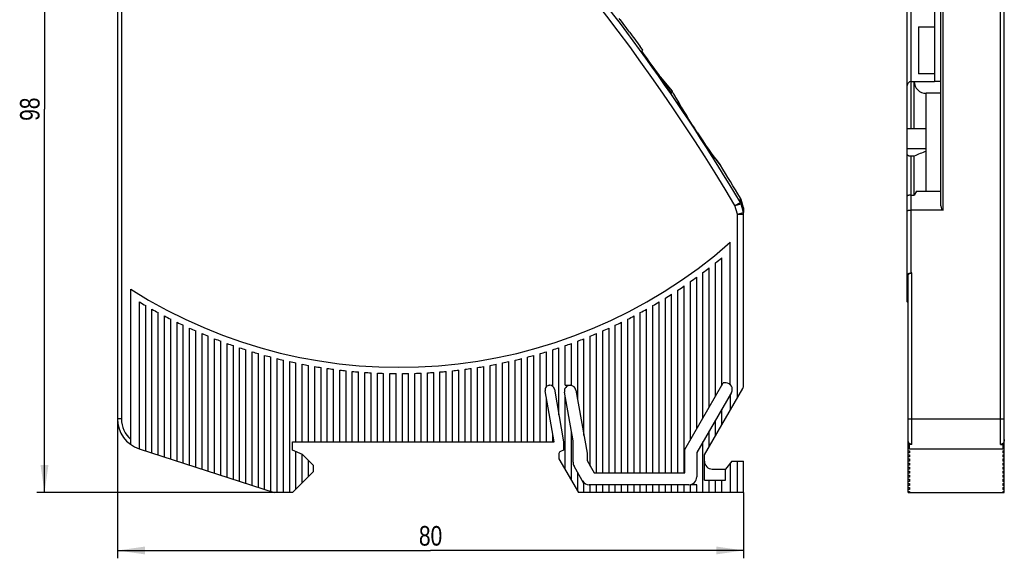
# Model space of a CAD drawing. Header units: millimetres. Extents: x 0 to 420, y 0 to 297.
# Tile 10 of 22: x 166 to 292, y 150 to 219. Entities that reach past the tile are written whole.
import ezdxf

# ---------------------------------------------------------------- set-up
doc = ezdxf.new("R2010")
doc.units = ezdxf.units.MM
doc.header["$LTSCALE"] = 23.1
doc.layers.get('0').update_dxf_attribs({"linetype": 'CONTINUOUS'})
doc.layers.add('T-EM12-T00-000-GNDDXF_DIMENSION', color=7, linetype='CONTINUOUS')
doc.layers.add('T-EM12-T00-0DXF_CONTINUOUS_LINE', color=7, linetype='CONTINUOUS')
doc.styles.get("Standard").update_dxf_attribs({"font": 'txt', "width": 0.8})
doc.dimstyles.new('DIMSTYLE_1', dxfattribs={"dimtxt": 2.5, "dimasz": 3.5, "dimexe": 1, "dimexo": 0, "dimtad": 1, "dimdec": 3, "dimdsep": 46, "dimtxsty": 'Standard', "dimblk": '_FILLED', "dimblk1": '_FILLED', "dimblk2": '_FILLED', "dimcen": 0.09, "dimclrt": 5, "dimadec": 0, "dimazin": 0, "dimtp": 0.3, "dimtm": 0.3, "dimtfac": 1, "dimtdec": 3, "dimtofl": 0, "dimtmove": 0, "dimatfit": 3, "dimldrblk": '_FILLED', "dimfxl": 1, "dimtolj": 1, "dimarcsym": 0})
doc.dimstyles.new('DIMSTYLE_2', dxfattribs={"dimtxt": 2.5, "dimasz": 3.5, "dimexe": 1, "dimexo": 0, "dimtad": 1, "dimdec": 0, "dimdsep": 46, "dimtxsty": 'Standard', "dimblk": '_FILLED', "dimblk1": '_FILLED', "dimblk2": '_FILLED', "dimcen": 0.09, "dimclrt": 5, "dimadec": 0, "dimazin": 0, "dimtp": 0.3, "dimtm": 0.3, "dimtfac": 1, "dimtdec": 0, "dimtofl": 0, "dimtmove": 0, "dimatfit": 3, "dimldrblk": '_FILLED', "dimfxl": 1, "dimtolj": 1, "dimarcsym": 0})

# ---------------------------------------------------------------- blocks, each defined once
blk = doc.blocks.new('_FILLED')
at = {"color": 0, "linetype": 'ByBlock'}
blk.add_solid([(0, 0), (-1, 0.143), (-1, -0.143)], dxfattribs=at)
blk = doc.blocks.new('*D1')
at = {"layer": 'T-EM12-T00-000-GNDDXF_DIMENSION', "color": 2, "linetype": 'Continuous'}
for p, q in [((178.9, 167.83), (178.9, 150.03)), ((258.9, 158.43), (258.9, 150.03)), ((178.9, 151.03), (218.9, 151.03)), ((258.9, 151.03), (218.9, 151.03))]:
    blk.add_line(p, q, dxfattribs=at)
at = {"layer": 'T-EM12-T00-000-GNDDXF_DIMENSION', "color": 2, "linetype": 'Continuous', "xscale": 3.5, "yscale": 3.5, "zscale": 3.5, "rotation": 180}
blk.add_blockref('_FILLED', (178.9, 151.03), dxfattribs=at)
at = {"layer": 'T-EM12-T00-000-GNDDXF_DIMENSION', "color": 2, "linetype": 'Continuous', "xscale": 3.5, "yscale": 3.5, "zscale": 3.5}
blk.add_blockref('_FILLED', (258.9, 151.03), dxfattribs=at)
at = {"layer": 'T-EM12-T00-000-GNDDXF_DIMENSION', "color": 5, "linetype": 'Continuous', "insert": (218.9, 154.15), "char_height": 2.5, "width": 5.8929, "attachment_point": 2, "line_spacing_factor": 0.9}
blk.add_mtext('80', dxfattribs=at)
blk = doc.blocks.new('*D2')
at = {"layer": 'T-EM12-T00-000-GNDDXF_DIMENSION', "color": 2, "linetype": 'Continuous'}
for p, q in [((206.84, 256.38), (168.57, 256.38)), ((169.57, 256.38), (169.57, 207.4)), ((169.57, 158.43), (169.57, 207.4)), ((199.3, 158.43), (168.57, 158.43))]:
    blk.add_line(p, q, dxfattribs=at)
at = {"layer": 'T-EM12-T00-000-GNDDXF_DIMENSION', "color": 2, "linetype": 'Continuous', "xscale": 3.5, "yscale": 3.5, "zscale": 3.5}
for p, rotation in [((169.57, 256.38), 90), ((169.57, 158.43), 270)]:
    blk.add_blockref('_FILLED', p, dxfattribs=dict(at, rotation=rotation))
at = {"layer": 'T-EM12-T00-000-GNDDXF_DIMENSION', "color": 5, "linetype": 'Continuous', "insert": (166.44, 207.4), "char_height": 2.5, "width": 5.8929, "attachment_point": 2, "rotation": 90, "line_spacing_factor": 0.9}
blk.add_mtext('98', dxfattribs=at)

msp = doc.modelspace()

# ---------------------------------------------------------------- linework, layer by layer
at = {"layer": 'T-EM12-T00-0DXF_CONTINUOUS_LINE', "color": 7, "linetype": 'Continuous'}
for p, q in [((292.2087, 158.4264), (292.2087, 255.2814)), ((279.8087, 210.4264), (279.8087, 253.7557)), ((284.1087, 195.0408), (284.1087, 252.8034)), ((283.3087, 251.4264), (283.3087, 210.9264)), ((178.9007, 233.6604), (178.9007, 167.8326)), ((243.1441, 218.8206), (243.0178, 218.9696)), ((244.319, 217.2584), (243.1547, 218.8075)), ((281.2587, 217.9264), (281.2587, 211.9264)), ((281.2587, 217.9264), (283.3087, 217.9264)), ((246.0127, 214.9592), (245.6878, 215.4045)), ((246.0127, 214.9592), (245.877, 214.8453)), ((248.232, 211.5519), (249.7803, 209.7066)), ((283.3087, 211.9264), (281.2587, 211.9264)), ((279.8087, 196.2924), (279.8087, 210.4264)), ((280.3087, 210.9264), (283.3087, 210.9264)), ((280.7087, 204.9265), (280.7087, 210.9264)), ((249.494, 210.0479), (249.4955, 210.0492)), ((249.6134, 209.5666), (249.7803, 209.7066)), ((249.6142, 209.5654), (249.7812, 209.7056)), ((249.7016, 209.4389), (249.7856, 209.5093)), ((249.7856, 209.5093), (249.7043, 209.641)), ((249.7853, 209.7007), (249.7537, 209.6743)), ((249.7862, 209.6996), (249.7545, 209.6731)), ((249.7812, 209.7056), (249.7862, 209.6996)), ((249.9888, 209.3283), (249.9836, 209.3379)), ((250.0305, 209.2525), (249.9888, 209.3283)), ((250.1406, 209.0532), (250.0305, 209.2525)), ((250.2372, 208.8797), (250.1406, 209.0532)), ((250.3561, 208.6677), (250.2372, 208.8797)), ((282.2087, 196.9264), (282.2087, 209.4264)), ((284.1087, 209.4264), (282.2087, 209.4264)), ((250.4475, 208.5061), (250.3561, 208.6677)), ((250.5483, 208.329), (250.4475, 208.5061)), ((250.6582, 208.1374), (250.5483, 208.329)), ((250.777, 207.9321), (250.6582, 208.1374)), ((250.9041, 207.7142), (250.777, 207.9321)), ((251.0393, 207.4846), (250.9041, 207.7142)), ((251.1819, 207.2447), (251.0393, 207.4846)), ((251.3315, 206.9955), (251.1819, 207.2447)), ((279.8087, 204.9265), (282.2087, 204.9265)), ((254.7246, 201.8622), (254.5674, 202.0801)), ((254.8751, 201.6556), (254.7246, 201.8622)), ((255.018, 201.4609), (254.8751, 201.6556)), ((255.1526, 201.2789), (255.018, 201.4609)), ((282.2087, 202.3414), (279.8087, 202.3414)), ((280.7087, 201.3831), (280.3087, 201.3831)), ((280.7087, 196.4264), (280.7087, 201.3831)), ((255.2782, 201.1104), (255.1526, 201.2789)), ((255.3942, 200.956), (255.2782, 201.1104)), ((255.4997, 200.8162), (255.3942, 200.956)), ((255.6374, 200.6351), (255.4997, 200.8162)), ((255.7797, 200.4494), (255.6374, 200.6351)), ((255.9133, 200.2763), (255.7797, 200.4494)), ((279.8087, 182.8005), (279.8087, 196.2924)), ((280.3087, 196.4264), (280.7087, 196.4264)), ((280.9974, 196.9264), (280.7087, 196.4264)), ((280.9974, 196.9264), (284.1087, 196.9264)), ((258.4931, 196.0486), (258.5088, 196.0211)), ((258.872, 194.7805), (258.5773, 195.8513)), ((258.9007, 172.1408), (258.9007, 194.5683)), ((284.4087, 194.5211), (280.3087, 194.5211)), ((257.2007, 172.2058), (257.2007, 190.3982)), ((255.3007, 170.691), (255.3007, 187.762)), ((256.1007, 172.0767), (256.1007, 188.4104)), ((253.7007, 167.9197), (253.7007, 186.5265)), ((254.5007, 169.3054), (254.5007, 187.1343)), ((280.4087, 186.4818), (280.3087, 186.4818)), ((252.1007, 165.1485), (252.1007, 185.3679)), ((252.9007, 166.5341), (252.9007, 185.9379)), ((279.9087, 158.4264), (279.9087, 186.1388)), ((180.6007, 164.56), (180.6007, 184.3939)), ((249.7007, 160.9264), (249.7007, 183.7638)), ((250.5007, 160.9264), (250.5007, 184.2814)), ((251.3007, 160.9264), (251.3007, 184.816)), ((181.7007, 164.0166), (181.7007, 182.7775)), ((248.1007, 160.9264), (248.1007, 182.7775)), ((248.9007, 160.9264), (248.9007, 183.2626)), ((182.5007, 163.7567), (182.5007, 182.308)), ((183.3007, 163.4968), (183.3007, 181.8536)), ((184.1007, 163.2368), (184.1007, 181.4141)), ((245.7007, 160.9264), (245.7007, 181.4141)), ((246.5007, 160.9264), (246.5007, 181.8536)), ((247.3007, 160.9264), (247.3007, 182.308)), ((184.9007, 162.9769), (184.9007, 180.9891)), ((185.7007, 162.7169), (185.7007, 180.5783)), ((186.5007, 162.457), (186.5007, 180.1814)), ((243.3007, 160.9264), (243.3007, 180.1814)), ((244.1007, 160.9264), (244.1007, 180.5783)), ((244.9007, 160.9264), (244.9007, 180.9891)), ((187.3007, 162.1971), (187.3007, 179.7981)), ((188.1007, 161.9371), (188.1007, 179.4281)), ((188.9007, 161.6772), (188.9007, 179.0712)), ((189.7007, 161.4173), (189.7007, 178.7272)), ((240.1007, 160.9264), (240.1007, 178.7272)), ((240.9007, 160.9264), (240.9007, 179.0712)), ((241.7007, 160.9264), (241.7007, 179.4281)), ((242.5007, 160.9264), (242.5007, 179.7981)), ((190.5007, 161.1573), (190.5007, 178.3957)), ((191.3007, 160.8974), (191.3007, 178.0768)), ((192.1007, 160.6375), (192.1007, 177.77)), ((192.9007, 160.3775), (192.9007, 177.4753)), ((236.9007, 172.1264), (236.9007, 177.4753)), ((237.7007, 170.2668), (237.7007, 177.77)), ((238.5007, 165.7297), (238.5007, 178.0768)), ((239.3007, 161.8179), (239.3007, 178.3957)), ((193.7007, 160.1176), (193.7007, 177.1924)), ((194.5007, 159.8577), (194.5007, 176.9213)), ((195.3007, 159.5977), (195.3007, 176.6617)), ((196.1007, 159.3378), (196.1007, 176.4135)), ((196.9007, 159.0778), (196.9007, 176.1766)), ((232.9007, 164.9264), (232.9007, 176.1766)), ((233.7007, 171.9557), (233.7007, 176.4135)), ((234.5007, 172.0002), (234.5007, 176.6617)), ((235.3007, 168.3292), (235.3007, 176.9213)), ((236.1007, 172.1264), (236.1007, 177.1924)), ((197.7007, 158.8179), (197.7007, 175.9508)), ((198.5007, 158.558), (198.5007, 175.7361)), ((199.3007, 158.4264), (199.3007, 175.5322)), ((200.1007, 158.4264), (200.1007, 175.3392)), ((200.9007, 158.4264), (200.9007, 175.1568)), ((201.7007, 164.9264), (201.7007, 174.9851)), ((228.1007, 164.9264), (228.1007, 174.9851)), ((228.9007, 164.9264), (228.9007, 175.1568)), ((229.7007, 164.9264), (229.7007, 175.3392)), ((230.5007, 164.9264), (230.5007, 175.5322)), ((231.3007, 164.9264), (231.3007, 175.7361)), ((232.1007, 164.9264), (232.1007, 175.9508)), ((202.5007, 164.9264), (202.5007, 174.8239)), ((203.3007, 164.9264), (203.3007, 174.6731)), ((204.1007, 164.9264), (204.1007, 174.5327)), ((204.9007, 164.9264), (204.9007, 174.4027)), ((205.7007, 164.9264), (205.7007, 174.2828)), ((206.5007, 164.9264), (206.5007, 174.1732)), ((207.3007, 164.9264), (207.3007, 174.0736)), ((208.1007, 164.9264), (208.1007, 173.9842)), ((208.9007, 164.9264), (208.9007, 173.9048)), ((209.7007, 164.9264), (209.7007, 173.8354)), ((210.5007, 164.9264), (210.5007, 173.776)), ((211.3007, 164.9264), (211.3007, 173.7265)), ((212.1007, 164.9264), (212.1007, 173.6869)), ((212.9007, 164.9264), (212.9007, 173.6573)), ((213.7007, 164.9264), (213.7007, 173.6375)), ((214.5007, 164.9264), (214.5007, 173.6276)), ((215.3007, 164.9264), (215.3007, 173.6276)), ((216.1007, 164.9264), (216.1007, 173.6375)), ((216.9007, 164.9264), (216.9007, 173.6573)), ((217.7007, 164.9264), (217.7007, 173.6869)), ((218.5007, 164.9264), (218.5007, 173.7265)), ((219.3007, 164.9264), (219.3007, 173.776)), ((220.1007, 164.9264), (220.1007, 173.8354)), ((220.9007, 164.9264), (220.9007, 173.9048)), ((221.7007, 164.9264), (221.7007, 173.9842)), ((222.5007, 164.9264), (222.5007, 174.0736)), ((223.3007, 164.9264), (223.3007, 174.1732)), ((224.1007, 164.9264), (224.1007, 174.2828)), ((224.9007, 164.9264), (224.9007, 174.4027)), ((225.7007, 164.9264), (225.7007, 174.5327)), ((226.5007, 164.9264), (226.5007, 174.6731)), ((227.3007, 164.9264), (227.3007, 174.8239)), ((251.4007, 163.936), (256.3026, 172.4264)), ((256.649, 172.4264), (256.3026, 172.4264)), ((234.6822, 164.9264), (233.5347, 171.4339)), ((234.1157, 172.1264), (234.1361, 172.1264)), ((234.7171, 171.6389), (235.9007, 164.9264)), ((237.1007, 165.0314), (236.0028, 171.2579)), ((236.1007, 172.1264), (236.9007, 172.1264)), ((237.4806, 171.5149), (238.9007, 163.4612)), ((257.3418, 171.2264), (252.9007, 163.5341)), ((253.9007, 163.2661), (258.7935, 171.7408)), ((233.7007, 164.9264), (233.7007, 170.4927)), ((236.1007, 161.3605), (236.1007, 170.7027)), ((257.2007, 170.9819), (257.2007, 168.9819)), ((256.1007, 167.0767), (256.1007, 169.0767)), ((255.3007, 165.691), (255.3007, 167.691)), ((236.9007, 159.9749), (236.9007, 166.1656)), ((254.5007, 164.3054), (254.5007, 166.3054)), ((201.2507, 164.9264), (234.6822, 164.9264)), ((201.2507, 163.8264), (201.2507, 164.9264)), ((234.5007, 164.9264), (234.5007, 165.9557)), ((235.9007, 164.9264), (235.9007, 163.8264)), ((237.1007, 162.2964), (237.1007, 165.0314)), ((253.7007, 158.4264), (253.7007, 164.9197)), ((181.6646, 164.0283), (198.9056, 158.4264)), ((202.5507, 163.3012), (201.2507, 163.8264)), ((201.7007, 158.8764), (201.7007, 163.6446)), ((235.9007, 163.8264), (235.4981, 163.6799)), ((251.4007, 160.9264), (251.4007, 163.936)), ((280.1087, 164.0166), (279.9087, 164.0166)), ((279.9087, 163.7567), (280.1087, 163.7567)), ((280.1087, 164.0166), (280.1087, 164.683)), ((280.4087, 164.56), (280.1087, 164.56)), ((280.1087, 163.7567), (280.1087, 163.4968)), ((291.7087, 164.56), (292.0087, 164.56)), ((292.0087, 164.683), (292.0087, 164.0166)), ((292.2087, 164.0166), (292.0087, 164.0166)), ((292.0087, 163.7567), (292.2087, 163.7567)), ((292.0087, 163.7567), (292.0087, 163.4968)), ((202.5007, 159.6764), (202.5007, 163.3214)), ((203.9507, 161.9012), (202.5507, 163.3012)), ((203.3007, 160.4764), (203.3007, 162.5512)), ((235.3007, 163.398), (235.3007, 162.7461)), ((235.3007, 162.7461), (237.7947, 158.4264)), ((238.9007, 163.4612), (238.9007, 162.5108)), ((238.9007, 162.5108), (239.8154, 160.9264)), ((252.9007, 163.5341), (252.9007, 160.4264)), ((253.9007, 160.0264), (253.9007, 163.2661)), ((257.4007, 162.4264), (256.6007, 161.4264)), ((257.4007, 162.4264), (258.9007, 162.4264)), ((258.9007, 158.4264), (258.9007, 162.4264)), ((280.1087, 163.4968), (279.9087, 163.4968)), ((279.9087, 163.2368), (280.1087, 163.2368)), ((280.1087, 162.9769), (279.9087, 162.9769)), ((279.9087, 162.7169), (280.1087, 162.7169)), ((280.1087, 162.457), (279.9087, 162.457)), ((280.1087, 163.2368), (280.1087, 162.9769)), ((280.1087, 162.7169), (280.1087, 162.457)), ((292.2087, 163.4968), (292.0087, 163.4968)), ((292.0087, 163.2368), (292.2087, 163.2368)), ((292.0087, 163.2368), (292.0087, 162.9769)), ((292.2087, 162.9769), (292.0087, 162.9769)), ((292.0087, 162.7169), (292.2087, 162.7169)), ((292.0087, 162.7169), (292.0087, 162.457)), ((292.2087, 162.457), (292.0087, 162.457)), ((201.2507, 158.4264), (203.9507, 161.1264)), ((203.9507, 161.1264), (203.9507, 161.9012)), ((238.5007, 159.6036), (237.2346, 161.7964)), ((254.9007, 161.4264), (256.6007, 161.4264)), ((256.6007, 160.0264), (256.6007, 161.4264)), ((257.2007, 162.1764), (257.2007, 158.4264)), ((279.9087, 162.1971), (280.1087, 162.1971)), ((280.1087, 161.9371), (279.9087, 161.9371)), ((279.9087, 161.6772), (280.1087, 161.6772)), ((280.1087, 161.4173), (279.9087, 161.4173)), ((279.9087, 161.1573), (280.1087, 161.1573)), ((280.1087, 162.1971), (280.1087, 161.9371)), ((280.1087, 161.6772), (280.1087, 161.4173)), ((280.1087, 161.1573), (280.1087, 160.8974)), ((292.0087, 162.1971), (292.2087, 162.1971)), ((292.0087, 162.1971), (292.0087, 161.9371)), ((292.2087, 161.9371), (292.0087, 161.9371)), ((292.0087, 161.6772), (292.2087, 161.6772)), ((292.0087, 161.6772), (292.0087, 161.4173)), ((292.2087, 161.4173), (292.0087, 161.4173)), ((292.0087, 161.1573), (292.2087, 161.1573)), ((292.0087, 161.1573), (292.0087, 160.8974)), ((237.7007, 158.5892), (237.7007, 160.9892)), ((239.8154, 160.9264), (251.4007, 160.9264)), ((253.9007, 160.0264), (256.6007, 160.0264)), ((254.5007, 158.4264), (254.5007, 160.0264)), ((255.3007, 158.4264), (255.3007, 160.0264)), ((256.1007, 158.4264), (256.1007, 160.0264)), ((280.1087, 160.8974), (279.9087, 160.8974)), ((279.9087, 160.6375), (280.1087, 160.6375)), ((280.1087, 160.3775), (279.9087, 160.3775)), ((279.9087, 160.1176), (280.1087, 160.1176)), ((280.1087, 159.8577), (279.9087, 159.8577)), ((280.1087, 160.6375), (280.1087, 160.3775)), ((280.1087, 160.1176), (280.1087, 159.8577)), ((292.2087, 160.8974), (292.0087, 160.8974)), ((292.0087, 160.6375), (292.2087, 160.6375)), ((292.0087, 160.6375), (292.0087, 160.3775)), ((292.2087, 160.3775), (292.0087, 160.3775)), ((292.0087, 160.1176), (292.2087, 160.1176)), ((292.0087, 160.1176), (292.0087, 159.8577)), ((292.2087, 159.8577), (292.0087, 159.8577)), ((238.5007, 158.4264), (238.5007, 159.6036)), ((251.9007, 159.4264), (239.1803, 159.4264)), ((239.3007, 158.4264), (239.3007, 159.4264)), ((240.1007, 158.4264), (240.1007, 159.4264)), ((240.9007, 158.4264), (240.9007, 159.4264)), ((241.7007, 158.4264), (241.7007, 159.4264)), ((242.5007, 158.4264), (242.5007, 159.4264)), ((243.3007, 158.4264), (243.3007, 159.4264)), ((244.1007, 158.4264), (244.1007, 159.4264)), ((244.9007, 158.4264), (244.9007, 159.4264)), ((245.7007, 158.4264), (245.7007, 159.4264)), ((246.5007, 158.4264), (246.5007, 159.4264)), ((247.3007, 158.4264), (247.3007, 159.4264)), ((248.1007, 158.4264), (248.1007, 159.4264)), ((248.9007, 158.4264), (248.9007, 159.4264)), ((249.7007, 158.4264), (249.7007, 159.4264)), ((250.5007, 158.4264), (250.5007, 159.4264)), ((251.3007, 158.4264), (251.3007, 159.4264)), ((252.9007, 159.4264), (252.1007, 159.4264)), ((252.1007, 158.4264), (252.1007, 159.4264)), ((252.9007, 158.4264), (252.9007, 159.4264)), ((279.9087, 159.5977), (280.1087, 159.5977)), ((280.1087, 159.3378), (279.9087, 159.3378)), ((279.9087, 159.0778), (280.1087, 159.0778)), ((280.1087, 158.8179), (279.9087, 158.8179)), ((279.9087, 158.558), (280.1087, 158.558)), ((280.1087, 159.5977), (280.1087, 159.3378)), ((280.1087, 159.0778), (280.1087, 158.8179)), ((280.1087, 158.558), (280.1087, 158.4264)), ((292.0087, 159.5977), (292.2087, 159.5977)), ((292.0087, 159.5977), (292.0087, 159.3378)), ((292.2087, 159.3378), (292.0087, 159.3378)), ((292.0087, 159.0778), (292.2087, 159.0778)), ((292.0087, 159.0778), (292.0087, 158.8179)), ((292.2087, 158.8179), (292.0087, 158.8179)), ((292.0087, 158.558), (292.2087, 158.558)), ((292.0087, 158.558), (292.0087, 158.4264)), ((201.2507, 158.4264), (198.9056, 158.4264)), ((258.9007, 158.4264), (237.7947, 158.4264)), ((279.9087, 158.4264), (292.2087, 158.4264))]:
    msp.add_line(p, q, dxfattribs=at)
at = {"layer": 'T-EM12-T00-0DXF_CONTINUOUS_LINE', "color": 9, "linetype": 'Continuous'}
for p, q in [((284.4087, 194.5211), (284.4087, 252.2948)), ((280.3087, 210.9264), (280.3087, 250.9264)), ((291.7087, 164.56), (291.7087, 250.4604)), ((179.4007, 234.0264), (179.4007, 167.8326)), ((243.1426, 218.8217), (243.1332, 218.8327)), ((243.1547, 218.8075), (243.1426, 218.8217)), ((280.3087, 204.9265), (280.3087, 210.9264)), ((284.1087, 210.9264), (283.3087, 210.9264)), ((249.9887, 209.3254), (249.9679, 209.3634)), ((252.6023, 204.9738), (252.6036, 204.9747)), ((252.9888, 204.3832), (252.9901, 204.3841)), ((280.3087, 196.4264), (280.3087, 201.3831)), ((255.924, 200.2599), (255.904, 200.2858)), ((255.9307, 200.2513), (255.924, 200.2599)), ((280.3087, 186.4818), (280.3087, 196.4264)), ((257.7975, 195.0826), (258.4813, 195.4885)), ((257.7975, 195.0826), (258.5679, 195.2929)), ((258.1007, 193.9721), (257.7975, 195.0826)), ((258.4813, 195.4885), (258.4931, 196.0486)), ((258.5679, 195.2929), (258.5773, 195.8513)), ((258.8711, 194.1825), (258.5679, 195.2929)), ((258.1007, 193.9721), (258.8711, 194.1825)), ((258.1007, 193.9721), (258.9007, 193.9721)), ((258.1007, 170.5408), (258.1007, 193.9721)), ((258.872, 194.7805), (258.8711, 194.1825)), ((280.4087, 164.56), (280.4087, 186.4818)), ((179.4007, 167.8326), (178.9007, 167.8326)), ((279.9087, 167.8326), (292.2087, 167.8326)), ((280.1087, 164.0283), (292.0087, 164.0283)), ((258.1007, 158.4264), (258.1007, 162.4264))]:
    msp.add_line(p, q, dxfattribs=at)
at = {"layer": 'T-EM12-T00-0DXF_CONTINUOUS_LINE', "color": 7, "linetype": 'Continuous'}
for points in [[(252.5218, 205.0997), (252.4313, 205.2387), (252.3413, 205.3778), (252.2518, 205.5169), (252.163, 205.6557), (252.075, 205.7941), (251.9878, 205.9319), (251.9015, 206.0691), (251.8163, 206.2053), (251.7322, 206.3405), (251.6493, 206.4746), (251.5677, 206.6072), (251.4875, 206.7384), (251.4088, 206.8679), (251.3315, 206.9955)], [(254.5674, 202.0801), (254.4043, 202.3084), (254.3207, 202.4262), (254.2359, 202.5462), (254.1501, 202.6684), (254.0633, 202.7927), (253.9756, 202.9188), (253.8871, 203.0468), (253.7979, 203.1764), (253.7082, 203.3076), (253.618, 203.4402), (253.5274, 203.5741), (253.4365, 203.7091), (253.3455, 203.8452), (253.2544, 203.9821), (253.1634, 204.1198), (253.0724, 204.2581), (252.5218, 205.0997)], [(258.5773, 195.8513), (258.5698, 195.8769), (258.5564, 195.9163), (258.541, 195.9548), (258.5236, 195.9926), (258.5088, 196.0211)]]:
    msp.add_lwpolyline(points, dxfattribs=at)
at = {"layer": 'T-EM12-T00-0DXF_CONTINUOUS_LINE', "color": 9, "linetype": 'Continuous'}
for centre, radius, start, end in [((45.7801, 69.2375), 246.553, 30.691697, 48.807693), ((45.7801, 69.2375), 247.3483, 30.691696, 40.892812), ((306.4951, 240.304), 64.4411, 208.733024, 213.247449), ((45.7801, 69.2375), 247.386, 33.113211, 33.276682), ((304.9121, 238.2398), 61.9862, 213.10633, 217.755726), ((257.8218, 195.0796), 0.7761, 15.958058, 31.803277), ((258.1372, 193.9719), 0.7634, 0.010049, 16.008281), ((182.9007, 167.8326), 3.5, 180, 228.917667)]:
    msp.add_arc(centre, radius, start, end, dxfattribs=at)
at = {"layer": 'T-EM12-T00-0DXF_CONTINUOUS_LINE', "color": 7, "linetype": 'Continuous'}
for centre, radius, start, end in [((242.9156, 218.6263), 0.3, 37.154769, 40.370046), ((295.7427, 253.7927), 63.0805, 215.392112, 216.439326), ((295.5188, 253.6272), 62.8021, 216.43921, 217.489869), ((45.7801, 69.2375), 247.4681, 34.509538, 36.042877), ((280.3087, 210.4264), 0.5, 90, 180), ((45.7801, 69.2375), 247.6448, 34.647967, 34.652908), ((45.7801, 69.2375), 247.6448, 34.460249, 34.549061), ((249.7205, 209.1936), 0.3, 28.736088, 34.460249), ((255.6761, 200.0926), 0.3, 31.940576, 37.768868), ((45.7801, 69.2375), 247.6448, 30.801736, 31.940576), ((257.806, 195.639), 0.8, 15.388339, 28.532736), ((258.1007, 194.5683), 0.8, 0, 15.388339), ((214.9007, 238.4264), 64, 237.592487, 311.371411), ((214.9007, 238.4264), 64.8, 308.569009, 309.479528), ((214.9007, 238.4264), 64.8, 306.781529, 307.669887), ((214.9007, 238.4264), 64.8, 305.034815, 305.903353), ((214.9007, 238.4264), 64.8, 301.647468, 302.482164), ((214.9007, 238.4264), 64.8, 303.324675, 304.175412), ((214.9007, 238.4264), 64.8, 239.179799, 240), ((214.9007, 238.4264), 64.8, 300, 300.820201), ((214.9007, 238.4264), 64.8, 240.813477, 241.620552), ((214.9007, 238.4264), 64.8, 298.379448, 299.186523), ((214.9007, 238.4264), 64.8, 242.421532, 243.216705), ((214.9007, 238.4264), 64.8, 244.006345, 244.790714), ((214.9007, 238.4264), 64.8, 295.209286, 295.993655), ((214.9007, 238.4264), 64.8, 296.783295, 297.578468), ((214.9007, 238.4264), 64.8, 245.57006, 246.34462), ((214.9007, 238.4264), 64.8, 247.11462, 247.880275), ((214.9007, 238.4264), 64.8, 292.119725, 292.88538), ((214.9007, 238.4264), 64.8, 293.65538, 294.42994), ((214.9007, 238.4264), 64.8, 248.641794, 249.399375), ((214.9007, 238.4264), 64.8, 250.15321, 250.903481), ((214.9007, 238.4264), 64.8, 289.096519, 289.84679), ((214.9007, 238.4264), 64.8, 290.600625, 291.358206), ((214.9007, 238.4264), 64.8, 251.650365, 252.394034), ((214.9007, 238.4264), 64.8, 253.134653, 253.87238), ((214.9007, 238.4264), 64.8, 286.12762, 286.865347), ((214.9007, 238.4264), 64.8, 287.605966, 288.349635), ((214.9007, 238.4264), 64.8, 254.60737, 255.339774), ((214.9007, 238.4264), 64.8, 256.069736, 256.797399), ((214.9007, 238.4264), 64.8, 257.5229, 258.246374), ((214.9007, 238.4264), 64.8, 281.753626, 282.4771), ((214.9007, 238.4264), 64.8, 283.202601, 283.930264), ((214.9007, 238.4264), 64.8, 284.660226, 285.39263), ((214.9007, 238.4264), 64.8, 258.967952, 259.687763), ((214.9007, 238.4264), 64.8, 260.405932, 261.122582), ((214.9007, 238.4264), 64.8, 261.837835, 262.551809), ((214.9007, 238.4264), 64.8, 263.264623, 263.97639), ((214.9007, 238.4264), 64.8, 264.687225, 265.397242), ((214.9007, 238.4264), 64.8, 266.10655, 266.815261), ((214.9007, 238.4264), 64.8, 267.523485, 268.231331), ((214.9007, 238.4264), 64.8, 268.938906, 269.64632), ((214.9007, 238.4264), 64.8, 270.35368, 271.061094), ((214.9007, 238.4264), 64.8, 271.768669, 272.476515), ((214.9007, 238.4264), 64.8, 273.184739, 273.89345), ((214.9007, 238.4264), 64.8, 274.602758, 275.312775), ((214.9007, 238.4264), 64.8, 276.02361, 276.735377), ((214.9007, 238.4264), 64.8, 277.448191, 278.162165), ((214.9007, 238.4264), 64.8, 278.877418, 279.594068), ((214.9007, 238.4264), 64.8, 280.312237, 281.032048), ((256.649, 171.6264), 0.8, 330, 90), ((234.1157, 171.5364), 0.59, 90, 190), ((234.1361, 171.5364), 0.59, 10, 90), ((236.7315, 171.3864), 0.74, 90, 190), ((236.7518, 171.3864), 0.74, 10, 90), ((258.1007, 172.1408), 0.8, 330, 360), ((182.9007, 167.8326), 4, 180, 252), ((235.6007, 163.398), 0.3, 110, 180), ((238.1007, 162.2964), 1, 180, 210), ((254.9007, 162.4264), 1, 180, 270), ((239.1803, 160.4264), 1, 210, 270), ((251.9007, 160.4264), 1, 270, 360)]:
    msp.add_arc(centre, radius, start, end, dxfattribs=at)
for centre, major_axis, ratio, start_param, end_param in [((282.2087, 210.9264), (0, 1.5), 1, -4.71238898, -3.14159265), ((284.6087, 193.9264), (8.415, 0), 1, 1.86001662, 2.0526901), ((284.4087, 195.0408), (0, 0.5196), 0.57735027, 1.57079633, 3.14159265), ((297.1292, 238.4264), (0, 63.2), 0.57735027, -3.63619711, -3.63308596)]:
    msp.add_ellipse(centre, major_axis=major_axis, ratio=ratio, start_param=start_param, end_param=end_param, dxfattribs=at)
for points, knots in [([(280.3087, 201.3831), (280.2744, 201.3831), (280.2073, 201.3867), (280.111, 201.4024), (280.0239, 201.4271), (279.9494, 201.4587), (279.8892, 201.4954), (279.8445, 201.5357), (279.8159, 201.5785), (279.8087, 201.6096), (279.8087, 201.6239)], [0, 0, 0, 0, 0.17248822, 0.33791811, 0.49058489, 0.62676159, 0.74464945, 0.8442324, 0.92760254, 1, 1, 1, 1]), ([(280.3087, 196.4264), (280.2439, 196.4264), (280.1496, 196.4217), (280.0308, 196.4048), (279.9559, 196.3885), (279.9021, 196.3714), (279.8669, 196.3556), (279.8463, 196.344), (279.83, 196.3318), (279.818, 196.3192), (279.8105, 196.3061), (279.8087, 196.2968), (279.8087, 196.2924)], [0, 0, 0, 0, 0.36018442, 0.5228463, 0.66606225, 0.78572204, 0.83597071, 0.87969787, 0.91709649, 0.94872132, 0.97570629, 1, 1, 1, 1]), ([(279.8087, 194.3872), (279.8087, 194.3915), (279.8105, 194.4008), (279.818, 194.4139), (279.83, 194.4266), (279.8463, 194.4387), (279.8669, 194.4504), (279.9021, 194.4661), (279.9559, 194.4833), (280.0308, 194.4996), (280.1496, 194.5165), (280.2439, 194.5211), (280.3087, 194.5211)], [0, 0, 0, 0, 0.02429371, 0.05127868, 0.08290351, 0.12030213, 0.16402929, 0.21427796, 0.33393775, 0.4771537, 0.63981558, 1, 1, 1, 1]), ([(279.8087, 186.1388), (279.8087, 186.1593), (279.8144, 186.2015), (279.8397, 186.2625), (279.8816, 186.3201), (279.9398, 186.3727), (280.0138, 186.4181), (280.1355, 186.467), (280.2385, 186.4818), (280.3087, 186.4818)], [0, 0, 0, 0, 0.09241431, 0.18932524, 0.29449647, 0.41090894, 0.54051901, 0.68377447, 1, 1, 1, 1]), ([(279.9087, 186.1388), (279.9087, 186.1593), (279.9144, 186.2015), (279.9397, 186.2625), (279.9816, 186.3201), (280.0398, 186.3727), (280.1138, 186.4181), (280.2355, 186.467), (280.3385, 186.4818), (280.4087, 186.4818)], [0, 0, 0, 0, 0.09241431, 0.18932524, 0.29449646, 0.41090894, 0.54051901, 0.68377446, 1, 1, 1, 1]), ([(280.1087, 164.683), (280.0743, 164.7149), (280.0141, 164.7885), (279.952, 164.9161), (279.9162, 165.0532), (279.9087, 165.1474), (279.9087, 165.1944)], [0, 0, 0, 0, 0.24979611, 0.49976744, 0.74984921, 1, 1, 1, 1]), ([(292.2087, 165.1944), (292.2087, 165.1474), (292.2012, 165.0532), (292.1654, 164.9161), (292.1033, 164.7885), (292.0431, 164.7149), (292.0087, 164.683)], [0, 0, 0, 0, 0.25015079, 0.50023256, 0.75020389, 1, 1, 1, 1]), ([(280.4087, 164.56), (280.3811, 164.56), (280.3257, 164.5656), (280.246, 164.5904), (280.1726, 164.6297), (280.1289, 164.6642), (280.1087, 164.683)], [0, 0, 0, 0, 0.24994776, 0.49991941, 0.74993287, 1, 1, 1, 1]), ([(292.0087, 164.683), (291.9884, 164.6642), (291.9448, 164.6297), (291.8713, 164.5904), (291.7917, 164.5656), (291.7363, 164.56), (291.7087, 164.56)], [0, 0, 0, 0, 0.25006713, 0.50008059, 0.75005224, 1, 1, 1, 1])]:
    msp.add_open_spline(points, degree=3, knots=knots, dxfattribs=at)

# ---------------------------------------------------------------- dimensions: what is measured, and where the dimension line sits
at = {"layer": 'T-EM12-T00-000-GNDDXF_DIMENSION', "color": 2, "linetype": 'Continuous'}
dim = msp.add_linear_dim(base=(169.5693, 256.3751), p1=(199.3007, 158.4264), p2=(206.8377, 256.3751), angle=90, dimstyle='DIMSTYLE_2', dxfattribs=at)
dim.commit()
dim.dimension.update_dxf_attribs({"geometry": '*D2', "text_midpoint": (169.5693, 207.0436), "dimtype": 160})
dim = msp.add_linear_dim(base=(258.9007, 151.0286), p1=(178.9007, 167.8326), p2=(258.9007, 158.4264), dimstyle='DIMSTYLE_1', dxfattribs=at)
dim.commit()
dim.dimension.update_dxf_attribs({"geometry": '*D1', "text_midpoint": (218.5435, 151.0286), "dimtype": 160})

doc.saveas('drawing.dxf')
